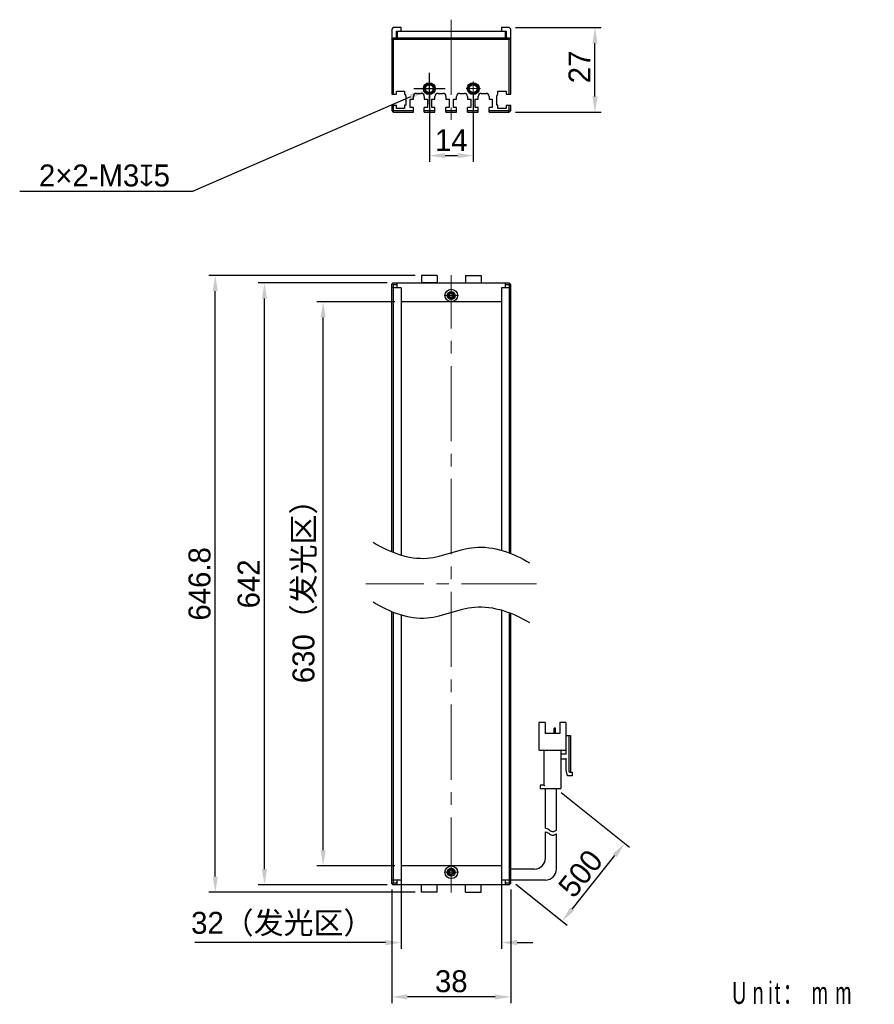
# Model space of a CAD drawing. Header units: millimetres. Extents: x 58 to 194, y 71 to 228.
import ezdxf

# ---------------------------------------------------------------- set-up
doc = ezdxf.new("R2010")
doc.units = ezdxf.units.MM
doc.header["$PDSIZE"] = -5
doc.linetypes.add('点画线', pattern=[18, 12, -2, 2, -2])
for name, color, linetype, lineweight in [('中心线层', 1, '点画线', 18), ('标注', 3, 'Continuous', 25), ('粗实线', 7, 'Continuous', 30), ('粗实线层', 7, 'Continuous', 35)]:
    doc.layers.add(name, color=color, linetype=linetype, lineweight=lineweight)
doc.styles.add('标准', font='兰亭黑 GBK.TTF', dxfattribs={"width": 0.667})
doc.dimstyles.new('CST Standard', dxfattribs={"dimtxt": 3.5, "dimasz": 2.5, "dimexe": 1, "dimexo": 1, "dimgap": 0.6, "dimtad": 1, "dimtoh": 1, "dimdsep": 46, "dimtxsty": 'Standard', "dimcen": -2.5, "dimdle": 5, "dimadec": 0, "dimazin": 2, "dimtfac": 1, "dimtofl": 0, "dimtmove": 0, "dimatfit": 0, "dimfxl": 1, "dimtolj": 1, "dimarcsym": 0})

# ---------------------------------------------------------------- blocks, each defined once
blk = doc.blocks.new('*X1')
at = {"layer": 'Defpoints', "color": 0}
for p in [(106.54, 183), (118.99, 183), (118.99, 93)]:
    blk.add_point(p, dxfattribs=at)
at = {"layer": '标注', "color": 0, "linetype": 'Continuous', "lineweight": -2, "ltscale": 3}
for p, q in [((117.99, 183), (105.54, 183)), ((117.99, 93), (105.54, 93))]:
    blk.add_line(p, q, dxfattribs=at)
at = {"layer": '标注', "color": 9, "linetype": 'Continuous', "lineweight": -2, "ltscale": 3}
blk.add_line((106.54, 95.5), (106.54, 180.5), dxfattribs=at)
at = {"layer": '标注', "color": 9}
for points in [[(106.96, 180.5), (106.13, 180.5), (106.54, 183)], [(106.13, 95.5), (106.96, 95.5), (106.54, 93)]]:
    blk.add_solid(points, dxfattribs=at)
at = {"layer": '标注', "color": 7, "insert": (103.63, 138), "char_height": 3.5, "attachment_point": 5, "rotation": 90}
blk.add_mtext('\\A1;{\\fFZLanTingHei-R-GBK|b0|i0|c134|p2;630（发光区）}', dxfattribs=at)
blk = doc.blocks.new('*X2')
at = {"layer": 'Defpoints', "color": 0}
for p in [(97.18, 186), (117.74, 186), (117.74, 90)]:
    blk.add_point(p, dxfattribs=at)
at = {"layer": '标注', "color": 0, "linetype": 'Continuous', "lineweight": -2, "ltscale": 3}
for p, q in [((116.74, 186), (96.18, 186)), ((116.74, 90), (96.18, 90))]:
    blk.add_line(p, q, dxfattribs=at)
at = {"layer": '标注', "color": 9, "linetype": 'Continuous', "lineweight": -2, "ltscale": 3}
blk.add_line((97.18, 92.5), (97.18, 183.5), dxfattribs=at)
at = {"layer": '标注', "color": 9}
for points in [[(97.59, 183.5), (96.76, 183.5), (97.18, 186)], [(96.76, 92.5), (97.59, 92.5), (97.18, 90)]]:
    blk.add_solid(points, dxfattribs=at)
at = {"layer": '标注', "color": 7, "insert": (94.68, 138), "char_height": 3.5, "attachment_point": 5, "rotation": 90}
blk.add_mtext('\\A1;{\\fFZLanTingHei-R-GBK|b0|i0|c134|p2;642}', dxfattribs=at)
blk = doc.blocks.new('*X3')
at = {"layer": 'Defpoints', "color": 0}
for p in [(118.99, 93), (134.99, 93), (118.99, 80.78)]:
    blk.add_point(p, dxfattribs=at)
at = {"layer": '标注', "color": 0, "linetype": 'Continuous', "lineweight": -2, "ltscale": 3}
for p, q in [((118.99, 92), (118.99, 79.78)), ((134.99, 92), (134.99, 79.78))]:
    blk.add_line(p, q, dxfattribs=at)
at = {"layer": '标注', "color": 9, "linetype": 'Continuous', "lineweight": -2, "ltscale": 3}
for p, q in [((116.49, 80.78), (86.05, 80.78)), ((137.49, 80.78), (139.99, 80.78))]:
    blk.add_line(p, q, dxfattribs=at)
at = {"layer": '标注', "color": 9}
for points in [[(116.49, 80.36), (116.49, 81.2), (118.99, 80.78)], [(137.49, 81.2), (137.49, 80.36), (134.99, 80.78)]]:
    blk.add_solid(points, dxfattribs=at)
at = {"layer": '标注', "color": 7, "insert": (100.02, 83.7), "char_height": 3.5, "attachment_point": 5}
blk.add_mtext('\\A1;\\A1;{\\fFZLanTingHei-R-GBK|b0|i0|c134|p2;32（发光区）}', dxfattribs=at)
blk = doc.blocks.new('*X4')
at = {"layer": 'Defpoints', "color": 0}
for p in [(117.49, 90.25), (136.49, 90.25), (117.49, 72.11)]:
    blk.add_point(p, dxfattribs=at)
at = {"layer": '标注', "color": 0, "linetype": 'Continuous', "lineweight": -2, "ltscale": 3}
for p, q in [((117.49, 89.25), (117.49, 71.11)), ((136.49, 89.25), (136.49, 71.11))]:
    blk.add_line(p, q, dxfattribs=at)
at = {"layer": '标注', "color": 9, "linetype": 'Continuous', "lineweight": -2, "ltscale": 3}
blk.add_line((133.99, 72.11), (119.99, 72.11), dxfattribs=at)
at = {"layer": '标注', "color": 9}
for points in [[(119.99, 72.52), (119.99, 71.69), (117.49, 72.11)], [(133.99, 71.69), (133.99, 72.52), (136.49, 72.11)]]:
    blk.add_solid(points, dxfattribs=at)
at = {"layer": '标注', "color": 7, "insert": (126.99, 74.59), "char_height": 3.5, "attachment_point": 5}
blk.add_mtext('\\A1;\\A1;{\\fFZLanTingHei-R-GBK|b0|i0|c134|p2;38}', dxfattribs=at)
blk = doc.blocks.new('*X5')
at = {"layer": 'Defpoints', "color": 0}
for p in [(123.49, 217), (130.49, 217), (130.49, 206.32)]:
    blk.add_point(p, dxfattribs=at)
at = {"layer": '标注', "color": 0, "linetype": 'Continuous', "lineweight": -2, "ltscale": 3}
for p, q in [((123.49, 216), (123.49, 205.32)), ((130.49, 216), (130.49, 205.32))]:
    blk.add_line(p, q, dxfattribs=at)
at = {"layer": '标注', "color": 9, "linetype": 'Continuous', "lineweight": -2, "ltscale": 3}
blk.add_line((125.99, 206.32), (127.99, 206.32), dxfattribs=at)
at = {"layer": '标注', "color": 9}
for points in [[(125.99, 206.74), (125.99, 205.91), (123.49, 206.32)], [(127.99, 205.91), (127.99, 206.74), (130.49, 206.32)]]:
    blk.add_solid(points, dxfattribs=at)
at = {"layer": '标注', "color": 7, "insert": (126.99, 208.78), "char_height": 3.5, "attachment_point": 5}
blk.add_mtext('\\A1;\\A1;{\\fFZLanTingHei-R-GBK|b0|i0|c134|p2;14}', dxfattribs=at)
blk = doc.blocks.new('*X7')
at = {"layer": 'Defpoints', "color": 0}
for p in [(89.33, 187.2), (122.24, 187.2), (122.24, 88.8)]:
    blk.add_point(p, dxfattribs=at)
at = {"layer": '标注', "color": 0, "linetype": 'Continuous', "lineweight": -2, "ltscale": 3}
for p, q in [((121.24, 187.2), (88.33, 187.2)), ((121.24, 88.8), (88.33, 88.8))]:
    blk.add_line(p, q, dxfattribs=at)
at = {"layer": '标注', "color": 9, "linetype": 'Continuous', "lineweight": -2, "ltscale": 3}
blk.add_line((89.33, 91.3), (89.33, 184.7), dxfattribs=at)
at = {"layer": '标注', "color": 9}
for points in [[(89.75, 184.7), (88.91, 184.7), (89.33, 187.2)], [(88.91, 91.3), (89.75, 91.3), (89.33, 88.8)]]:
    blk.add_solid(points, dxfattribs=at)
at = {"layer": '标注', "color": 7, "insert": (86.84, 138), "char_height": 3.5, "attachment_point": 5, "rotation": 90}
blk.add_mtext('\\A1;{\\fFZLanTingHei-R-GBK|b0|i0|c134|p2;646.8}', dxfattribs=at)
blk = doc.blocks.new('*X8')
at = {"layer": 'Defpoints', "color": 0}
for p in [(124.17, 217.3), (122.8, 216.7)]:
    blk.add_point(p, dxfattribs=at)
at = {"layer": '标注', "color": 0, "linetype": 'Continuous', "ltscale": 3}
for p, q in [((123.49, 214.5), (123.49, 219.5)), ((120.99, 217), (125.99, 217))]:
    blk.add_line(p, q, dxfattribs=at)
at = {"layer": '标注', "color": 9, "linetype": 'Continuous', "lineweight": -2, "ltscale": 3}
for p in [(120.5, 215.71), (58.12, 200.64)]:
    blk.add_line(p, (85.78, 200.64), dxfattribs=at)
at = {"layer": '标注', "color": 9}
blk.add_solid([(120.67, 215.33), (120.34, 216.09), (122.8, 216.7)], dxfattribs=at)
at = {"layer": '标注', "color": 7, "insert": (71.65, 203.13), "char_height": 3.5, "attachment_point": 5}
blk.add_mtext('\\A1;\\A1;{\\fFZLanTingHei-R-GBK|b0|i0|c134|p2;2×2-M3\\fGDT|b1|i0|c0|p2;x\\fFZLanTingHei-R-GBK|b0|i0|c134|p2;5\\P}', dxfattribs=at)
blk = doc.blocks.new('*X9')
at = {"layer": 'Defpoints', "color": 0}
for p in [(143.76, 105.33), (154.66, 96.62), (136.49, 90.75)]:
    blk.add_point(p, dxfattribs=at)
at = {"layer": '标注', "color": 0, "linetype": 'Continuous', "lineweight": -2, "ltscale": 3}
for p, q in [((144.54, 104.71), (155.44, 95.99)), ((137.27, 90.12), (145.48, 83.55))]:
    blk.add_line(p, q, dxfattribs=at)
at = {"layer": '标注', "color": 9, "linetype": 'Continuous', "lineweight": -2, "ltscale": 3}
blk.add_line((146.26, 86.13), (153.09, 94.67), dxfattribs=at)
at = {"layer": '标注', "color": 9}
for points in [[(153.42, 94.41), (152.77, 94.93), (154.66, 96.62)], [(145.94, 86.39), (146.59, 85.87), (144.7, 84.18)]]:
    blk.add_solid(points, dxfattribs=at)
at = {"layer": '标注', "color": 7, "insert": (147.62, 91.8), "char_height": 3.5, "attachment_point": 5, "rotation": 51.3402}
blk.add_mtext('\\A1;{\\fFZLanTingHei-R-GBK|b0|i0|c134|p2;500}', dxfattribs=at)
blk = doc.blocks.new('*X10')
at = {"layer": 'Defpoints', "color": 0}
for p in [(136.24, 226.75), (149.92, 226.75), (136.24, 213.25)]:
    blk.add_point(p, dxfattribs=at)
at = {"layer": '标注', "color": 0, "linetype": 'Continuous', "lineweight": -2, "ltscale": 3}
for p, q in [((137.24, 226.75), (150.92, 226.75)), ((137.24, 213.25), (150.92, 213.25))]:
    blk.add_line(p, q, dxfattribs=at)
at = {"layer": '标注', "color": 9, "linetype": 'Continuous', "lineweight": -2, "ltscale": 3}
blk.add_line((149.92, 215.75), (149.92, 224.25), dxfattribs=at)
at = {"layer": '标注', "color": 9}
for points in [[(150.34, 224.25), (149.51, 224.25), (149.92, 226.75)], [(149.51, 215.75), (150.34, 215.75), (149.92, 213.25)]]:
    blk.add_solid(points, dxfattribs=at)
at = {"layer": '标注', "color": 7, "insert": (147.45, 220.46), "char_height": 3.5, "attachment_point": 5, "rotation": 90}
blk.add_mtext('\\A1;\\A1;{\\fFZLanTingHei-R-GBK|b0|i0|c134|p2;27}', dxfattribs=at)

msp = doc.modelspace()

# ---------------------------------------------------------------- linework, layer by layer
at = {"layer": '中心线层', "color": 0}
for p, q in [((126.9854, 228.0025), (126.9854, 212.0066)), ((124.6267, 217.0025), (122.3442, 217.0025)), ((124.6267, 217.0025), (122.7604, 217.0025)), ((123.4854, 215.8612), (123.4854, 218.1438)), ((131.6267, 217.0025), (129.3442, 217.0025)), ((131.6267, 217.0025), (129.7604, 217.0025)), ((130.4854, 215.8612), (130.4854, 218.1438)), ((126.9854, 88.7491), (126.9854, 187.2491)), ((128.1267, 183.9991), (125.8442, 183.9991)), ((126.9854, 185.1404), (126.9854, 183.2741)), ((126.9854, 185.1404), (126.9854, 182.8578)), ((140.6137, 137.9991), (113.3571, 137.9991)), ((126.9854, 93.1404), (126.9854, 91.2741)), ((126.9854, 93.1404), (126.9854, 90.8578)), ((128.1267, 91.9991), (125.8442, 91.9991))]:
    msp.add_line(p, q, dxfattribs=at)
at = {"layer": '粗实线', "color": 0, "ltscale": 3}
for p, q in [((117.7354, 226.7525), (117.4854, 226.5025)), ((117.4854, 226.5025), (117.4854, 216.1025)), ((118.9854, 226.7525), (117.7354, 226.7525)), ((118.9854, 226.1525), (118.9854, 226.7525)), ((136.2354, 226.7525), (134.9854, 226.7525)), ((134.9854, 226.7525), (134.9854, 226.1525)), ((136.4854, 226.5025), (136.2354, 226.7525)), ((136.4854, 216.1025), (136.4854, 226.5025)), ((117.4854, 224.8525), (117.7354, 225.1025)), ((117.7354, 224.8525), (117.6104, 224.9775)), ((117.7354, 225.1025), (136.2354, 225.1025)), ((117.7354, 224.8525), (117.7354, 216.1025)), ((136.2354, 224.8525), (117.7354, 224.8525)), ((118.2354, 225.1025), (118.2354, 226.1525)), ((118.2354, 226.1525), (118.9854, 226.1525)), ((118.3354, 226.1025), (118.3354, 225.1025)), ((135.6354, 226.1025), (118.3354, 226.1025)), ((134.9854, 226.1525), (135.7354, 226.1525)), ((135.6354, 225.1025), (135.6354, 226.1025)), ((135.7354, 226.1525), (135.7354, 225.1012)), ((136.2354, 225.1025), (136.4854, 224.8525)), ((136.2354, 224.8525), (136.3604, 224.9775)), ((136.2354, 216.1025), (136.2354, 224.8525)), ((117.4854, 216.1025), (118.2354, 216.1025)), ((118.2354, 216.1025), (118.2354, 216.6025)), ((118.2354, 216.6025), (119.5354, 216.6025)), ((119.5354, 216.6025), (119.5354, 216.1025)), ((119.7354, 215.8575), (119.7354, 214.3525)), ((120.4354, 214.0025), (120.4354, 215.3025)), ((120.4354, 215.3025), (120.9354, 215.3025)), ((120.9354, 215.3025), (120.9354, 215.7525)), ((121.4354, 216.2525), (122.1854, 216.2525)), ((122.6854, 215.7525), (122.6854, 215.3025)), ((122.6854, 215.3025), (123.1854, 215.3025)), ((123.1854, 215.3025), (123.1854, 214.0025)), ((123.8854, 215.3025), (124.3854, 215.3025)), ((123.8854, 214.0025), (123.8854, 215.3025)), ((124.3854, 215.3025), (124.3854, 215.7525)), ((124.8854, 216.2525), (125.6354, 216.2525)), ((126.1354, 215.7525), (126.1354, 215.3025)), ((126.1354, 215.3025), (126.6354, 215.3025)), ((126.6354, 215.3025), (126.6354, 214.0025)), ((127.3354, 215.3025), (127.8354, 215.3025)), ((127.3354, 214.0025), (127.3354, 215.3025)), ((127.8354, 215.3025), (127.8354, 215.7525)), ((128.3354, 216.2525), (129.0854, 216.2525)), ((129.5854, 215.7525), (129.5854, 215.3025)), ((129.5854, 215.3025), (130.0854, 215.3025)), ((130.0854, 215.3025), (130.0854, 214.0025)), ((130.7854, 215.3025), (131.2854, 215.3025)), ((130.7854, 214.0025), (130.7854, 215.3025)), ((131.2854, 215.3025), (131.2854, 215.7525)), ((131.7854, 216.2525), (132.5354, 216.2525)), ((133.0354, 215.7525), (133.0354, 215.3025)), ((133.0354, 215.3025), (133.5354, 215.3025)), ((133.5354, 215.3025), (133.5354, 214.0025)), ((134.2354, 214.3525), (134.2354, 215.8575)), ((134.4354, 216.6025), (135.7354, 216.6025)), ((134.4354, 216.1025), (134.4354, 216.6025)), ((135.7354, 216.6025), (135.7354, 216.1025)), ((135.7354, 216.1025), (136.4854, 216.1025)), ((117.4854, 214.3525), (117.4854, 213.5025)), ((117.4854, 214.3525), (118.2354, 214.3525)), ((117.7354, 214.3525), (117.7354, 213.606)), ((118.2354, 213.8525), (118.2354, 214.3525)), ((119.5354, 213.8525), (118.2354, 213.8525)), ((119.5354, 214.3525), (119.5354, 213.8525)), ((119.7354, 214.3525), (119.5354, 214.3525)), ((120.9354, 214.0025), (120.4354, 214.0025)), ((120.9354, 213.2525), (120.9354, 214.0025)), ((123.1854, 214.0025), (122.6854, 214.0025)), ((122.6854, 213.2525), (122.6854, 214.0025)), ((124.3854, 214.0025), (123.8854, 214.0025)), ((124.3854, 213.2525), (124.3854, 214.0025)), ((126.6354, 214.0025), (126.1354, 214.0025)), ((126.1354, 213.2525), (126.1354, 214.0025)), ((127.8354, 214.0025), (127.3354, 214.0025)), ((127.8354, 213.2525), (127.8354, 214.0025)), ((130.0854, 214.0025), (129.5854, 214.0025)), ((129.5854, 213.2525), (129.5854, 214.0025)), ((131.2854, 214.0025), (130.7854, 214.0025)), ((131.2854, 213.2525), (131.2854, 214.0025)), ((133.5354, 214.0025), (133.0354, 214.0025)), ((133.0354, 213.2525), (133.0354, 214.0025)), ((134.4354, 214.3525), (134.2354, 214.3525)), ((134.4354, 213.8525), (134.4354, 214.3525)), ((135.7354, 213.8525), (134.4354, 213.8525)), ((135.7354, 214.3525), (136.4854, 214.3525)), ((135.7354, 214.3525), (135.7354, 213.8525)), ((136.2354, 213.606), (136.2354, 214.3525)), ((136.4854, 213.5025), (136.4854, 214.3525)), ((117.4854, 213.5025), (117.7354, 213.606)), ((117.4854, 213.5025), (117.7354, 213.2525)), ((117.7354, 213.606), (117.839, 213.5025)), ((117.7354, 213.2525), (117.839, 213.5025)), ((117.7354, 213.2525), (120.9354, 213.2525)), ((117.839, 213.5025), (120.9354, 213.5025)), ((122.6854, 213.5025), (124.3854, 213.5025)), ((122.6854, 213.2525), (124.3854, 213.2525)), ((126.1354, 213.5025), (127.8354, 213.5025)), ((126.1354, 213.2525), (127.8354, 213.2525)), ((129.5854, 213.5025), (131.2854, 213.5025)), ((129.5854, 213.2525), (131.2854, 213.2525)), ((133.0354, 213.5025), (136.1319, 213.5025)), ((133.0354, 213.2525), (136.2354, 213.2525)), ((136.1319, 213.5025), (136.2354, 213.606)), ((136.2354, 213.2525), (136.1319, 213.5025)), ((136.4854, 213.5025), (136.2354, 213.606)), ((136.2354, 213.2525), (136.4854, 213.5025)), ((122.2352, 187.1991), (122.2352, 185.9991)), ((124.7352, 187.1991), (122.2352, 187.1991)), ((124.7352, 187.1991), (124.7352, 185.9991)), ((129.2352, 187.1991), (129.2352, 185.9991)), ((129.2352, 187.1991), (131.7352, 187.1991)), ((131.7352, 187.1991), (131.7352, 185.9991)), ((117.4854, 185.7491), (117.7354, 185.9991)), ((117.4854, 143.0895), (117.4854, 185.7491)), ((117.6104, 185.8741), (117.7354, 185.7491)), ((117.7354, 185.9991), (136.2354, 185.9991)), ((117.7354, 185.7491), (118.3354, 185.7491)), ((117.7354, 185.7491), (117.7354, 142.9852)), ((118.3354, 185.2491), (118.3354, 185.9991)), ((124.7352, 185.9991), (122.2352, 185.9991)), ((135.6354, 185.2491), (135.6354, 185.9991)), ((135.6354, 185.7491), (136.2354, 185.7491)), ((136.4854, 185.7491), (136.2354, 185.9991)), ((136.2354, 185.7491), (136.3604, 185.8741)), ((136.2354, 185.7491), (136.2354, 142.9787)), ((136.4854, 142.8779), (136.4854, 185.7491)), ((118.9854, 185.2491), (117.4854, 185.2491)), ((118.9854, 185.2491), (118.9854, 142.5316)), ((136.4854, 185.2491), (134.9854, 185.2491)), ((134.9854, 185.2491), (134.9854, 143.4175)), ((134.9854, 182.9991), (118.9854, 182.9991)), ((117.4854, 90.2491), (117.4854, 133.5618)), ((134.9854, 133.8899), (134.9854, 90.7491)), ((117.7354, 133.4575), (117.7354, 90.2491)), ((118.9854, 133.0039), (118.9854, 90.7491)), ((136.2354, 133.4511), (136.2355, 90.2491)), ((136.4854, 90.2491), (136.4854, 133.3502)), ((141.9547, 115.8908), (140.9631, 115.8908)), ((140.9631, 115.8908), (140.9631, 111.5741)), ((141.9547, 115.8908), (141.9547, 114.1408)), ((143.4127, 114.1408), (143.4127, 114.9458)), ((143.5589, 115.0041), (143.471, 115.0041)), ((143.6172, 114.1408), (143.6172, 114.9458)), ((145.2797, 115.8908), (144.2881, 115.8908)), ((144.2881, 115.8908), (144.2881, 114.1408)), ((145.2797, 115.8908), (145.2797, 111.5741)), ((144.2881, 114.1408), (141.9547, 114.1408)), ((145.2797, 113.7908), (146.0381, 113.7908)), ((145.3381, 110.7574), (145.3381, 113.7908)), ((145.7464, 113.7908), (145.7464, 108.0741)), ((146.0381, 113.7908), (146.0381, 107.9574)), ((145.3381, 113.0908), (145.2797, 113.0908)), ((141.0797, 111.4574), (145.1631, 111.4574)), ((141.7797, 111.3408), (141.7797, 105.9158)), ((144.4631, 111.3408), (144.4631, 105.3324)), ((144.5797, 110.8741), (145.3381, 110.8741)), ((145.3381, 110.0574), (144.5797, 110.0574)), ((145.3381, 108.3074), (145.3381, 110.1741)), ((145.5131, 107.3741), (145.3381, 108.3074)), ((146.2714, 107.3741), (145.5131, 107.3741)), ((145.8631, 107.9574), (146.2714, 107.9574)), ((146.2714, 107.9574), (146.2714, 107.3741)), ((141.1964, 105.7991), (141.1964, 105.3324)), ((141.1964, 105.3324), (144.4631, 105.3324)), ((141.3131, 105.9158), (141.7797, 105.9158)), ((142.0131, 99.0551), (142.0131, 105.3324)), ((143.7631, 98.7359), (143.7631, 105.3324)), ((142.0131, 94.2491), (142.0131, 98.4566)), ((143.7631, 92.4991), (143.7631, 98.1374)), ((134.9854, 92.9991), (118.9854, 92.9991)), ((140.2631, 92.4991), (136.4854, 92.4991)), ((118.9854, 90.7491), (117.4854, 90.7491)), ((117.7354, 89.9991), (117.4854, 90.2491)), ((117.7354, 90.2491), (117.6104, 90.1241)), ((118.3354, 90.2491), (117.7354, 90.2491)), ((136.2354, 89.9991), (117.7354, 89.9991)), ((118.3354, 89.9991), (118.3354, 90.7491)), ((122.2352, 88.7991), (122.2352, 89.9991)), ((124.7352, 88.7991), (124.7352, 89.9991)), ((129.2352, 88.7991), (129.2352, 89.9991)), ((131.7352, 88.7991), (131.7352, 89.9991)), ((136.4854, 90.7491), (134.9854, 90.7491)), ((135.6354, 89.9991), (135.6354, 90.7491)), ((136.2355, 90.2491), (135.6354, 90.2491)), ((136.4854, 90.2491), (136.2354, 89.9991)), ((136.3604, 90.1241), (136.2355, 90.2491)), ((142.0131, 90.7491), (136.4854, 90.7491)), ((124.7352, 88.7991), (122.2352, 88.7991)), ((129.2352, 88.7991), (131.7352, 88.7991))]:
    msp.add_line(p, q, dxfattribs=at)
for centre, radius in [((123.4854, 217.0025), 0.95), ((123.4854, 217.0025), 0.8), ((123.4854, 217.0025), 0.625), ((130.4854, 217.0025), 0.95), ((130.4854, 217.0025), 0.8), ((130.4854, 217.0025), 0.625), ((126.9856, 183.9991), 1), ((126.9853, 183.9991), 0.625), ((126.9854, 183.9991), 0.4), ((126.9852, 91.9991), 1), ((126.9855, 91.9991), 0.625), ((126.9854, 91.9991), 0.4)]:
    msp.add_circle(centre, radius, dxfattribs=at)
for centre, radius, start, end in [((123.4854, 217.0025), 0.75, 255, 195), ((130.4854, 217.0025), 0.75, 255, 195), ((119.4854, 215.8575), 0.25, 0, 78.463041), ((121.4354, 215.7525), 0.5, 90, 180), ((122.1854, 215.7525), 0.5, 360, 90), ((124.8854, 215.7525), 0.5, 90, 180), ((125.6354, 215.7525), 0.5, 0, 90), ((128.3354, 215.7525), 0.5, 90, 180), ((129.0854, 215.7525), 0.5, 0, 90), ((131.7854, 215.7525), 0.5, 90, 180), ((132.5354, 215.7525), 0.5, 0, 90), ((134.4854, 215.8575), 0.25, 101.536959, 180), ((126.9854, 183.9991), 0.5, 165, 105), ((126.9856, 183.9991), 0.3667, 25.932154, 154.217671), ((126.9856, 183.9991), 0.3667, 205.782329, 334.067846), ((143.471, 114.9458), 0.0583, 90, 180), ((143.5589, 114.9458), 0.0583, 0, 90), ((141.0797, 111.5741), 0.1167, 180, 270), ((145.1631, 111.5741), 0.1167, 270, 0), ((141.6631, 111.3408), 0.1167, 0, 90), ((144.5797, 111.3408), 0.1167, 90, 180), ((144.5797, 110.9908), 0.1167, 180, 270), ((144.5797, 109.9408), 0.1167, 90, 180), ((145.8631, 108.0741), 0.1167, 180, 270), ((141.3131, 105.7991), 0.1167, 90, 180), ((140.2631, 94.2491), 1.75, 270, 0), ((126.9854, 91.9991), 0.5, 345, 285), ((126.9852, 91.9991), 0.3667, 25.782329, 154.067846), ((126.9852, 91.9991), 0.3667, 205.932154, 334.217671), ((142.0131, 92.4991), 1.75, 270, 360)]:
    msp.add_arc(centre, radius, start, end, dxfattribs=at)
for points, knots in [([(126.6554, 184.1586), (126.6435, 184.134), (126.6275, 184.0811), (126.6225, 184.0264), (126.6225, 183.9991)], [0, 0, 0, 0, 508.02625036, 1016.53916722, 1016.53916722, 1016.53916722, 1016.53916722]), ([(126.6225, 183.9991), (126.6225, 183.9718), (126.6275, 183.9171), (126.6435, 183.8642), (126.6554, 183.8396)], [0, 0, 0, 0, 508.12170318, 1015.7643936, 1015.7643936, 1015.7643936, 1015.7643936]), ([(127.3486, 183.9991), (127.3486, 184.0266), (127.3436, 184.0815), (127.3274, 184.1348), (127.3154, 184.1594)], [0, 0, 0, 0, 509.04444067, 1017.59828765, 1017.59828765, 1017.59828765, 1017.59828765]), ([(127.3154, 183.8387), (127.3274, 183.8634), (127.3436, 183.9166), (127.3486, 183.9716), (127.3486, 183.9991)], [0, 0, 0, 0, 508.16215766, 1016.82215938, 1016.82215938, 1016.82215938, 1016.82215938]), ([(114.5125, 144.6434), (117.0677, 143.076), (122.8558, 140.8118), (131.0272, 145.1079), (136.8732, 142.9083), (139.4926, 141.3607)], [0, 0, 0, 0, 8.99301432, 16.75348973, 25.88072931, 25.88072931, 25.88072931, 25.88072931]), ([(114.5125, 135.1157), (117.0677, 133.5483), (122.8558, 131.2841), (131.0272, 135.5802), (136.8732, 133.3807), (139.4926, 131.833)], [0, 0, 0, 0, 8.99301432, 16.75348973, 25.88072931, 25.88072931, 25.88072931, 25.88072931]), ([(141.7797, 105.9158), (141.7813, 105.9142), (141.7867, 105.9087), (141.7976, 105.8978), (141.8134, 105.882), (141.8323, 105.8631), (141.8531, 105.8424), (141.8746, 105.8209), (141.8892, 105.8063), (141.8964, 105.7991)], [0, 0, 0, 0, 93.15752853, 330.08481821, 659.47252635, 1047.96705, 1472.28459039, 1912.89019437, 2350.38892029, 2350.38892029, 2350.38892029, 2350.38892029]), ([(142.0131, 99.0551), (142.1522, 99.0337), (142.4725, 98.9175), (143.0233, 98.3609), (143.4836, 98.5366), (143.7631, 98.7359)], [0, 0, 0, 0, 254.93638114, 600.62958921, 1107.78772326, 1107.78772326, 1107.78772326, 1107.78772326]), ([(142.0131, 98.4566), (142.1522, 98.4352), (142.4725, 98.3189), (143.0233, 97.7623), (143.4836, 97.9381), (143.7631, 98.1374)], [0, 0, 0, 0, 254.70811264, 600.0917891, 1106.79581681, 1106.79581681, 1106.79581681, 1106.79581681]), ([(126.6554, 92.1594), (126.6434, 92.1348), (126.6272, 92.0815), (126.6222, 92.0266), (126.6222, 91.9991)], [0, 0, 0, 0, 353.12130946, 706.5885702, 706.5885702, 706.5885702, 706.5885702]), ([(126.6222, 91.9991), (126.6222, 91.9716), (126.6272, 91.9166), (126.6434, 91.8634), (126.6554, 91.8387)], [0, 0, 0, 0, 353.3225589, 706.30460171, 706.30460171, 706.30460171, 706.30460171]), ([(127.3483, 91.9991), (127.3483, 92.0264), (127.3434, 92.0811), (127.3273, 92.134), (127.3154, 92.1586)], [0, 0, 0, 0, 355.09379166, 709.85283192, 709.85283192, 709.85283192, 709.85283192]), ([(127.3154, 91.8396), (127.3273, 91.8642), (127.3434, 91.9171), (127.3483, 91.9718), (127.3483, 91.9991)], [0, 0, 0, 0, 354.61768024, 709.5750684, 709.5750684, 709.5750684, 709.5750684])]:
    msp.add_open_spline(points, degree=3, knots=knots, dxfattribs=at)

# ---------------------------------------------------------------- texts
at = {"layer": '粗实线层', "color": 0, "insert": (171.812, 74.4921), "char_height": 3.5, "width": 47.932821, "attachment_point": 1, "style": '标准'}
msp.add_mtext('{\\T1.45;Unit：mm}', dxfattribs=at)

# ---------------------------------------------------------------- dimensions: what is measured, and where the dimension line sits
at = {"layer": '标注', "color": 0, "ltscale": 3}
for base, p1, p2, angle, text, override, picture, middle in [((149.9223, 226.7525), (136.2354, 213.2525), (136.2354, 226.7525), 90, '\\A1;{\\fFZLanTingHei-R-GBK|b0|i0|c134|p2;<>}', {"dimlfac": 2, "dimtxsty": 'Standard', "dimsah": 1, "dimclrd": 9, "dimclrt": 7, "dimtzin": 8}, '*X10', (149.9223, 220.4594)), ((154.6567, 96.6175), (136.4854, 90.7491), (143.7631, 105.3324), 51.340192, '{\\fFZLanTingHei-R-GBK|b0|i0|c134|p2;500}', {"dimlfac": 2, "dimtxsty": 'Standard', "dimsah": 1, "dimclrd": 9, "dimclrt": 7, "dimtzin": 0}, '*X9', (149.5607, 90.2475))]:
    dim = msp.add_linear_dim(base=base, p1=p1, p2=p2, angle=angle, text=text, dimstyle='CST Standard', override=override, dxfattribs=at)
    dim.commit()
    dim.dimension.update_dxf_attribs({"geometry": picture, "text_midpoint": middle, "dimtype": 160})
dim = msp.add_diameter_dim_2p(p1=(124.1734, 217.3011), p2=(122.7974, 216.7039), text='\\A1;{\\fFZLanTingHei-R-GBK|b0|i0|c134|p2;2×2-M3\\fGDT|b1|i0|c0|p2;x\\fFZLanTingHei-R-GBK|b0|i0|c134|p2;5\\P}', dimstyle='CST Standard', override={"dimlfac": 2, "dimpost": '2×2-M<>{\\fcxgdtshp;b}5\\X(此处端板螺丝可根据需要拆装)', "dimtxsty": 'Standard', "dimsah": 1, "dimclrd": 9, "dimclrt": 7, "dimtzin": 8}, dxfattribs=at)
dim.commit()
dim.dimension.update_dxf_attribs({"geometry": '*X8', "text_midpoint": (71.6518, 200.6382), "dimtype": 163})
for base, p1, p2, picture, middle in [((130.4854, 206.3247), (123.4854, 217.0025), (130.4854, 217.0025), '*X5', (126.9854, 208.7846)), ((117.4854, 72.1069), (136.4854, 90.2491), (117.4854, 90.2491), '*X4', (126.9854, 74.5944))]:
    dim = msp.add_linear_dim(base=base, p1=p1, p2=p2, text='\\A1;{\\fFZLanTingHei-R-GBK|b0|i0|c134|p2;<>}', dimstyle='CST Standard', override={"dimlfac": 2, "dimtxsty": 'Standard', "dimsah": 1, "dimclrd": 9, "dimclrt": 7, "dimtzin": 8}, dxfattribs=at)
    dim.commit()
    dim.dimension.update_dxf_attribs({"geometry": picture, "text_midpoint": middle})
for base, p1, p2, text, picture, middle in [((89.3308, 187.1991), (122.2352, 88.7991), (122.2352, 187.1991), '{\\fFZLanTingHei-R-GBK|b0|i0|c134|p2;646.8}', '*X7', (86.8434, 137.9991)), ((97.1771, 185.9991), (117.7354, 89.9991), (117.7354, 185.9991), '{\\fFZLanTingHei-R-GBK|b0|i0|c134|p2;642}', '*X2', (94.6806, 137.9991)), ((106.5447, 182.9991), (118.9854, 92.9991), (118.9854, 182.9991), '{\\fFZLanTingHei-R-GBK|b0|i0|c134|p2;630（发光区）}', '*X1', (103.6266, 137.9991))]:
    dim = msp.add_linear_dim(base=base, p1=p1, p2=p2, angle=90, text=text, dimstyle='CST Standard', override={"dimlfac": 2, "dimtxsty": 'Standard', "dimsah": 1, "dimclrd": 9, "dimclrt": 7, "dimtzin": 8}, dxfattribs=at)
    dim.commit()
    dim.dimension.update_dxf_attribs({"geometry": picture, "text_midpoint": middle})
dim = msp.add_linear_dim(base=(118.9854, 80.7788), p1=(134.9854, 92.9991), p2=(118.9854, 92.9991), text='\\A1;{\\fFZLanTingHei-R-GBK|b0|i0|c134|p2;<>}', dimstyle='CST Standard', override={"dimlfac": 2, "dimpost": '（发光区）', "dimtxsty": 'Standard', "dimsah": 1, "dimclrd": 9, "dimclrt": 7, "dimtzin": 8}, dxfattribs=at)
dim.commit()
dim.dimension.update_dxf_attribs({"geometry": '*X3', "text_midpoint": (100.0176, 80.7788), "dimtype": 160})

doc.saveas('drawing.dxf')
